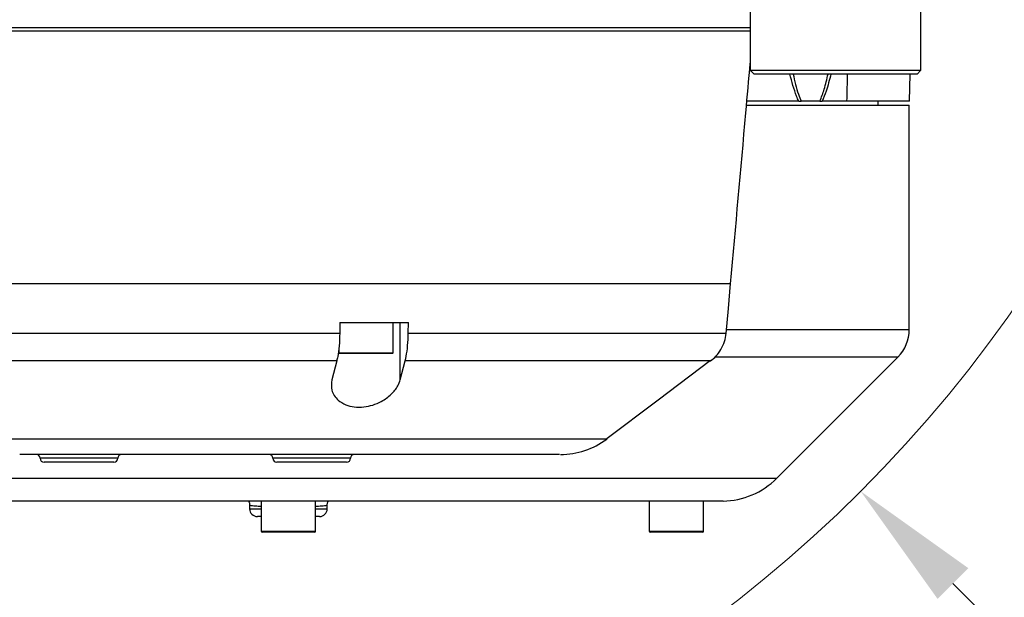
# Model space of a CAD drawing. Header units: millimetres. Extents: x 559 to 1365, y 424 to 1103.
# Tile 7 of 45: x 775 to 793, y 701 to 712. Entities that reach past the tile are written whole.
import ezdxf

# ---------------------------------------------------------------- set-up
doc = ezdxf.new("R2010")
doc.units = ezdxf.units.MM
doc.header["$PDSIZE"] = -1
doc.layers.add('C1角度', color=7, linetype='Continuous')
doc.layers.add('C5直径', color=7, linetype='Continuous')
doc.styles.add('SLDTEXTSTYLE0', font='TXT', dxfattribs={"width": 0.7})
doc.dimstyles.new('SLDDIMSTYLE2', dxfattribs={"dimtxt": 3.5, "dimasz": 2.4, "dimexe": 0, "dimexo": 0.0625, "dimgap": 0.875, "dimtad": 0, "dimtih": 1, "dimtoh": 1, "dimdec": 0, "dimlfac": 7, "dimrnd": 1e-09, "dimzin": 12, "dimdsep": 46, "dimtxsty": 'SLDTEXTSTYLE0', "dimsah": 1, "dimcen": 0, "dimadec": 0, "dimazin": 3, "dimtfac": 1, "dimtdec": 3, "dimtofl": 0, "dimtmove": 0, "dimatfit": 3, "dimfxl": 1, "dimfrac": 2, "dimtolj": 1, "dimtzin": 12, "dimarcsym": 0})
doc.dimstyles.new('SLDDIMSTYLE3', dxfattribs={"dimtxt": 3.5, "dimasz": 2.4, "dimexe": 0, "dimexo": 0.0625, "dimgap": 0.875, "dimtad": 2, "dimlfac": 2, "dimrnd": 1e-09, "dimzin": 12, "dimdsep": 46, "dimtxsty": 'SLDTEXTSTYLE0', "dimsah": 1, "dimcen": 0.09, "dimadec": 0, "dimazin": 3, "dimtfac": 1, "dimtdec": 3, "dimtofl": 0, "dimtmove": 0, "dimatfit": 3, "dimfxl": 1, "dimfrac": 2, "dimtolj": 1, "dimtzin": 12, "dimarcsym": 0})
doc.dimstyles.new('SLDDIMSTYLE4', dxfattribs={"dimtxt": 3.5, "dimasz": 2.4, "dimexe": 0, "dimexo": 0.0625, "dimgap": 0.875, "dimtad": 2, "dimlfac": 2, "dimrnd": 1e-09, "dimzin": 12, "dimdsep": 46, "dimtxsty": 'SLDTEXTSTYLE0', "dimsah": 1, "dimcen": 0.09, "dimadec": 0, "dimazin": 3, "dimtfac": 1, "dimtdec": 3, "dimtmove": 0, "dimatfit": 0, "dimfxl": 1, "dimfrac": 2, "dimtolj": 1, "dimtzin": 12, "dimarcsym": 0})

# ---------------------------------------------------------------- blocks, each defined once
blk = doc.blocks.new('*D144')
at = {"layer": 'C5直径', "color": 0, "lineweight": -2}
for p, q in [((800.89, 692.842), (792.521, 701.211)), ((819.235, 692.842), (800.89, 692.842))]:
    blk.add_line(p, q, dxfattribs=at)
at = {"layer": 'C5直径', "color": 0}
blk.add_solid([(792.804, 701.494), (792.239, 700.928), (790.824, 702.908)], dxfattribs=at)
at = {"layer": 'Defpoints', "color": 0}
for p in [(773.148, 720.585), (790.824, 702.908)]:
    blk.add_point(p, dxfattribs=at)
at = {"layer": 'C5直径', "color": 0, "insert": (820.11, 695.092), "char_height": 4.5, "attachment_point": 1, "style": 'SLDTEXTSTYLE0'}
blk.add_mtext('\\A1;R175', dxfattribs=at)
blk = doc.blocks.new('*D145')
at = {"layer": 'C5直径', "color": 0, "lineweight": -2}
blk.add_line((901.391, 769.699), (680.419, 685.072), dxfattribs=at)
at = {"layer": 'C5直径', "color": 0}
blk.add_solid([(680.276, 685.446), (680.562, 684.699), (678.178, 684.214)], dxfattribs=at)
at = {"layer": 'Defpoints', "color": 0}
for p in [(773.148, 720.585), (678.178, 684.214)]:
    blk.add_point(p, dxfattribs=at)
at = {"layer": 'C5直径', "color": 0, "insert": (883.944, 768.772), "char_height": 4.5, "attachment_point": 1, "rotation": 20.9555, "style": 'SLDTEXTSTYLE0'}
blk.add_mtext('\\A1;R711.91', dxfattribs=at)
blk = doc.blocks.new('*D147')
at = {"layer": 'C1角度', "color": 0, "lineweight": -2}
blk.add_arc((773.148, 720.585), 44.585, 193.0846, 356.9154, dxfattribs=at)
at = {"layer": 'C1角度', "color": 0}
for points in [[(818.068, 718.175), (817.268, 718.196), (817.733, 720.585)], [(730.112, 710.571), (729.328, 710.411), (729.24, 712.843)]]:
    blk.add_solid(points, dxfattribs=at)
at = {"layer": 'Defpoints', "color": 0}
for p in [(773.148, 720.585), (773.148, 720.585), (874.844, 720.585), (672.996, 702.925), (797.647, 683.335)]:
    blk.add_point(p, dxfattribs=at)
at = {"layer": 'C1角度', "color": 0, "insert": (772.664, 674.909), "char_height": 4.5, "attachment_point": 1, "rotation": 5, "style": 'SLDTEXTSTYLE0'}
blk.add_mtext('\\A1;170%%d', dxfattribs=at)

msp = doc.modelspace()

# ---------------------------------------------------------------- linework, layer by layer
at = {"color": 7, "linetype": 'Continuous', "lineweight": 25}
for p, q in [((788.791526, 712.228017), (788.791526, 710.656667)), ((791.934226, 710.656667), (791.934226, 712.228017)), ((788.791526, 710.656667), (788.862951, 710.585242)), ((788.791526, 710.656667), (789.011747, 710.656667)), ((789.073162, 710.585242), (788.862951, 710.585242)), ((789.011747, 710.656667), (791.934226, 710.656667)), ((791.862801, 710.585242), (789.073162, 710.585242)), ((791.721803, 710.085267), (791.734428, 710.585242)), ((791.862801, 710.585242), (791.934226, 710.656667)), ((789.682848, 710.085267), (788.730296, 710.085267)), ((788.736445, 710.013842), (791.716144, 710.013842)), ((789.682848, 710.085267), (789.726815, 710.085267)), ((790.074767, 710.085267), (789.726815, 710.085267)), ((790.074767, 710.085267), (790.116439, 710.085267)), ((790.571621, 710.085267), (790.116439, 710.085267)), ((791.721803, 710.085267), (790.571621, 710.085267)), ((791.146753, 710.013842), (791.146753, 710.085267)), ((791.716144, 709.299592), (791.716144, 710.013842)), ((791.718153, 705.881344), (791.718153, 709.088064)), ((781.2385, 706.014042), (781.234987, 705.815484)), ((782.218628, 705.456927), (782.218628, 706.014042)), ((782.348993, 704.960124), (782.348993, 706.014042)), ((782.495668, 705.815493), (782.499181, 706.014042)), ((781.218678, 705.551835), (781.218678, 705.456927)), ((782.204343, 705.442642), (781.232963, 705.442642)), ((781.179512, 705.308757), (781.088313, 704.960122)), ((782.348993, 704.960124), (782.440193, 705.308765)), ((789.279551, 703.14689), (791.508954, 705.376293)), ((786.147034, 703.872693), (786.154903, 703.872689)), ((777.076028, 703.442742), (775.790378, 703.442742)), ((781.361528, 703.442742), (780.075878, 703.442742)), ((788.275468, 702.728492), (772.304838, 702.728492)), ((788.289753, 702.728636), (772.563133, 702.728636)), ((779.790178, 702.728492), (779.790178, 702.171377)), ((780.790128, 702.171377), (780.790128, 702.728492)), ((786.932678, 702.728492), (786.932678, 702.171377)), ((787.932628, 702.171377), (787.932628, 702.728492)), ((779.575903, 702.657817), (779.575903, 702.585642)), ((781.004403, 702.585642), (781.004403, 702.657575)), ((779.790178, 702.442792), (779.718753, 702.442792)), ((780.861553, 702.442792), (780.790128, 702.442792)), ((780.775843, 702.157092), (779.804463, 702.157092)), ((787.918343, 702.157092), (786.946963, 702.157092))]:
    msp.add_line(p, q, dxfattribs=at)
at = {"color": 8, "linetype": 'Continuous', "lineweight": 25}
for p, q in [((771.765754, 711.442342), (788.791526, 711.442342)), ((788.809912, 710.63828), (788.792826, 710.63828)), ((788.363393, 705.881344), (791.718153, 705.881344)), ((781.218678, 705.456927), (782.218628, 705.456927)), ((791.508954, 705.376293), (788.147168, 705.376293)), ((777.147453, 703.514167), (775.718953, 703.514167)), ((781.432953, 703.514167), (780.004453, 703.514167)), ((771.607061, 703.14689), (789.279551, 703.14689)), ((779.575903, 702.585642), (779.790178, 702.585642)), ((780.790128, 702.585642), (781.004403, 702.585642)), ((779.790178, 702.171377), (780.790128, 702.171377)), ((786.932678, 702.171377), (787.932628, 702.171377))]:
    msp.add_line(p, q, dxfattribs=at)
at = {"color": 7, "linetype": 'Continuous', "lineweight": 25, "flags": 128}
for points in [[(788.346946, 705.809937), (788.388292, 706.26999), (788.429455, 706.728286)], [(786.132166, 703.864077), (787.095592, 704.590814), (788.059021, 705.317551)]]:
    msp.add_lwpolyline(points, dxfattribs=at)
at = {"color": 7, "linetype": 'Continuous', "lineweight": 18}
msp.add_circle((773.147653, 720.584742), 24.99875, dxfattribs=at)
at = {"color": 8, "linetype": 'Continuous', "lineweight": 25}
msp.add_arc((343.909483, 720.583469), 446.785494, 358.65358645, 358.71772013, dxfattribs=at)
at = {"color": 7, "linetype": 'Continuous', "lineweight": 25}
for centre, radius, start, end in [((791.003903, 705.881344), 0.71425, 315, 0), ((781.232963, 705.456927), 0.014285, 180, 270), ((782.204343, 705.456927), 0.014285, 270, 0), ((785.298268, 705.014073), 1.428481, 269.9968584, 306.6324711), ((775.647528, 703.514167), 0.071425, 0, 90), ((775.790378, 703.514167), 0.071425, 180, 270), ((777.076028, 703.514167), 0.071425, 270, 0), ((777.218878, 703.514167), 0.071425, 90, 180), ((779.933028, 703.514167), 0.071425, 0, 90), ((780.075878, 703.514167), 0.071425, 180, 270), ((781.361528, 703.514167), 0.071425, 270, 0), ((781.504378, 703.514167), 0.071425, 90, 180), ((788.269449, 704.156992), 1.4285, 270.8144046, 315), ((779.718753, 702.585642), 0.14285, 180, 270), ((780.861553, 702.585642), 0.14285, 270, 0), ((779.804463, 702.171377), 0.014285, 180, 270), ((780.775843, 702.171377), 0.014285, 270, 0), ((786.946963, 702.171377), 0.014285, 180, 270), ((787.918343, 702.171377), 0.014285, 270, 0)]:
    msp.add_arc(centre, radius, start, end, dxfattribs=at)
for points, knots in [([(788.791526, 711.374519), (788.781387, 711.374483), (788.75075, 711.374376), (788.639533, 711.374167), (788.462145, 711.37399), (788.225784, 711.37394), (787.933686, 711.373839), (787.58778, 711.373949), (787.186659, 711.373993), (786.732131, 711.374181), (786.231179, 711.374371), (785.69278, 711.374523), (785.116973, 711.374809), (784.500852, 711.374901), (783.854352, 711.375125), (783.18859, 711.375219), (782.502626, 711.375269), (781.794091, 711.375358), (781.005944, 711.375252), (780.144508, 711.375395), (779.433058, 711.375076), (778.653927, 711.375073), (777.955347, 711.374774), (777.146087, 711.374666), (776.488774, 711.374487), (775.852472, 711.374357), (775.248237, 711.37431), (774.685811, 711.374173), (774.162284, 711.374268), (773.677744, 711.374263), (773.240699, 711.374391), (772.857895, 711.374573), (772.526601, 711.374776), (772.248034, 711.37493), (772.01034, 711.375602), (771.873233, 711.373861), (771.806706, 711.376843), (771.779212, 711.397246), (771.769754, 711.411963), (771.76685, 711.420383), (771.765898, 711.424321), (771.765374, 711.427335), (771.765067, 711.430291), (771.764931, 711.433082), (771.764985, 711.436721), (771.765308, 711.439804), (771.765632, 711.441649), (771.765754, 711.442342)], [0, 0, 0, 0, 0.013487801, 0.040757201, 0.068026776, 0.0960292, 0.124031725, 0.152330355, 0.180628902, 0.209749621, 0.238870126, 0.267161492, 0.295452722, 0.324565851, 0.353679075, 0.381978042, 0.410277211, 0.439400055, 0.468523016, 0.505098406, 0.542105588, 0.553475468, 0.599051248, 0.627354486, 0.655657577, 0.684783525, 0.713909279, 0.742200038, 0.77049078, 0.799602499, 0.828714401, 0.857027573, 0.885340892, 0.914478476, 0.943616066, 0.978480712, 0.992329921, 0.997110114, 0.998553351, 0.998914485, 0.999066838, 0.999220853, 0.999318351, 0.999415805, 0.999559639, 0.999834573, 1, 1, 1, 1]), ([(788.429348, 706.727235), (788.523624, 707.775927), (788.645252, 709.128886), (788.76467, 710.482038), (788.791526, 710.786347)], [0, 0, 0, 0, 0.775110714, 1, 1, 1, 1]), ([(791.718102, 709.088064), (791.718116, 709.087313), (791.71817, 709.084387), (791.717798, 709.104298), (791.717142, 709.145714), (791.716464, 709.206059), (791.716168, 709.26055), (791.716148, 709.292063), (791.716144, 709.299592)], [0, 0, 0, 0, 0.074068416, 0.288680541, 0.503306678, 0.717965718, 0.932625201, 1, 1, 1, 1]), ([(781.2385, 706.014042), (781.450454, 706.014042), (781.875716, 706.014042), (782.290918, 706.014042), (782.499181, 706.014042)], [0, 0, 0, 0, 0.498407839, 1, 1, 1, 1]), ([(772.330543, 705.81548), (772.387321, 705.815495), (772.501056, 705.815525), (772.796275, 705.815592), (773.177636, 705.815637), (773.652946, 705.815677), (774.210486, 705.815729), (774.844188, 705.815759), (775.548267, 705.815747), (776.31135, 705.815707), (777.124375, 705.815655), (777.978496, 705.815606), (778.86146, 705.815563), (779.706588, 705.815502), (780.500784, 705.815476), (780.990253, 705.815481), (781.234987, 705.815484)], [0, 0, 0, 0, 0.073277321, 0.146788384, 0.220066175, 0.293367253, 0.366901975, 0.440202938, 0.513507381, 0.58704519, 0.660349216, 0.733684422, 0.807253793, 0.880589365, 0.940294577, 1, 1, 1, 1]), ([(781.234987, 705.815484), (781.232019, 705.736559), (781.226084, 705.578715), (781.203254, 705.409587), (781.185374, 705.333653), (781.179512, 705.308757)], [0, 0, 0, 0, 0.401976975, 0.803929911, 1, 1, 1, 1]), ([(782.440193, 705.308765), (782.451842, 705.363276), (782.47514, 705.472301), (782.491356, 705.660276), (782.494612, 705.777494), (782.495668, 705.815493)], [0, 0, 0, 0, 0.403255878, 0.806548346, 1, 1, 1, 1]), ([(788.05979, 705.308241), (788.09477, 705.335604), (788.169297, 705.393902), (788.256566, 705.516312), (788.323879, 705.658648), (788.338608, 705.763796), (788.345725, 705.814597)], [0, 0, 0, 0, 0.221243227, 0.471370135, 0.744596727, 1, 1, 1, 1]), ([(781.179512, 705.308757), (780.947036, 705.308753), (780.482086, 705.308746), (779.723268, 705.308771), (778.911434, 705.308824), (778.059364, 705.30886), (777.235124, 705.308902), (776.450542, 705.308948), (775.714156, 705.308981), (775.034709, 705.30899), (774.42318, 705.308961), (773.885151, 705.308916), (773.426476, 705.308885), (773.058462, 705.308852), (772.773578, 705.308795), (772.663823, 705.308767), (772.609032, 705.308753)], [0, 0, 0, 0, 0.058870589, 0.117740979, 0.191215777, 0.264924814, 0.338399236, 0.411842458, 0.485519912, 0.558963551, 0.632403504, 0.706077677, 0.77951777, 0.852934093, 0.926584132, 1, 1, 1, 1]), ([(788.055723, 705.30882), (788.063891, 705.308841), (788.075558, 705.308871), (788.048955, 705.308894), (788.040978, 705.3089)], [0, 0, 0, 0, 0.700124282, 1, 1, 1, 1]), ([(781.088313, 704.960122), (781.081206, 704.894312), (781.066806, 704.760964), (781.173176, 704.598205), (781.332015, 704.498112), (781.498835, 704.453808), (781.674749, 704.453008), (781.848453, 704.491112), (782.027605, 704.568852), (782.191265, 704.690675), (782.303689, 704.830984), (782.335638, 704.922055), (782.348993, 704.960124)], [0, 0, 0, 0, 0.142309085, 0.288355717, 0.380474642, 0.458800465, 0.537376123, 0.610506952, 0.688578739, 0.802012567, 0.917237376, 1, 1, 1, 1]), ([(785.281162, 703.585592), (785.279436, 703.585592), (785.275658, 703.585592), (785.083521, 703.585592), (784.765829, 703.585592), (784.313665, 703.585592), (783.750903, 703.585592), (783.087471, 703.585592), (782.346306, 703.585592), (781.545338, 703.585592), (780.709587, 703.585592), (779.861945, 703.585592), (779.026511, 703.585592), (778.227747, 703.585592), (777.485927, 703.585592), (776.82528, 703.585592), (776.260153, 703.585592), (775.814195, 703.585592), (775.496865, 703.585592), (775.391906, 703.585592), (775.342733, 703.585592)], [0, 0, 0, 0, 0.047466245, 0.103885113, 0.160304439, 0.216728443, 0.273151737, 0.32957665, 0.386001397, 0.442447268, 0.498893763, 0.55528971, 0.611685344, 0.668071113, 0.724456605, 0.780906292, 0.837356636, 0.893801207, 0.950245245, 1, 1, 1, 1]), ([(779.555096, 702.728636), (779.562311, 702.716057), (779.574861, 702.694178), (779.573867, 702.668254), (779.573444, 702.657234)], [0, 0, 0, 0, 0.57490588, 1, 1, 1, 1]), ([(781.004445, 702.656126), (781.005886, 702.675632), (781.007875, 702.702564), (781.021843, 702.723001), (781.025694, 702.728636)], [0, 0, 0, 0, 0.72428339, 1, 1, 1, 1])]:
    msp.add_open_spline(points, degree=3, knots=knots, dxfattribs=at)
at = {"color": 8, "linetype": 'Continuous', "lineweight": 25}
for points, knots in [([(789.682848, 710.085267), (789.669798, 710.115121), (789.603542, 710.266697), (789.557854, 710.443368), (789.521164, 710.585242)], [0, 0, 0, 0, 0.196959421, 1, 1, 1, 1]), ([(789.580142, 710.585242), (789.608788, 710.456841), (789.648267, 710.279884), (789.709902, 710.127171), (789.726815, 710.085267)], [0, 0, 0, 0, 0.725598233, 1, 1, 1, 1]), ([(790.074767, 710.085267), (790.102443, 710.15726), (790.162339, 710.313068), (790.201578, 710.490041), (790.222686, 710.585242)], [0, 0, 0, 0, 0.462061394, 1, 1, 1, 1]), ([(790.276011, 710.585242), (790.249002, 710.4771), (790.204819, 710.300188), (790.141178, 710.145426), (790.116439, 710.085267)], [0, 0, 0, 0, 0.611274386, 1, 1, 1, 1]), ([(770.535897, 706.728298), (770.531765, 706.728296), (770.523438, 706.728291), (770.609649, 706.728279), (770.780034, 706.728299), (771.06163, 706.728297), (771.479301, 706.728278), (771.910179, 706.728297), (772.225723, 706.728299), (772.437538, 706.728297), (772.810624, 706.728293), (773.307608, 706.728289), (773.926173, 706.728286), (774.652403, 706.728285), (775.473777, 706.728285), (776.375698, 706.728287), (777.342604, 706.72829), (778.358167, 706.728293), (779.405325, 706.728296), (780.466626, 706.728298), (781.524479, 706.728299), (782.561342, 706.728298), (783.560068, 706.728296), (784.503976, 706.728293), (785.377301, 706.728289), (786.165297, 706.728286), (786.854406, 706.728283), (787.432232, 706.728281), (787.889771, 706.728282), (788.212551, 706.728284), (788.400435, 706.728288), (788.41229, 706.728291), (788.417534, 706.728292)], [0, 0, 0, 0, 0.068761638, 0.138556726, 0.20907516, 0.292487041, 0.375481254, 0.468395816, 0.491318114, 0.514089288, 0.536741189, 0.559289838, 0.581748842, 0.604131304, 0.626448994, 0.648712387, 0.670931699, 0.693116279, 0.715274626, 0.737415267, 0.759546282, 0.781675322, 0.803810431, 0.825959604, 0.848130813, 0.870332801, 0.89257467, 0.914865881, 0.93721704, 0.959639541, 0.982145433, 1, 1, 1, 1]), ([(782.495668, 705.815493), (782.705649, 705.815501), (783.12561, 705.815516), (783.738371, 705.815542), (784.333984, 705.815596), (784.904004, 705.815626), (785.439375, 705.815674), (785.942026, 705.815727), (786.408938, 705.815765), (786.831851, 705.815794), (787.204261, 705.815812), (787.528705, 705.815832), (787.80439, 705.815811), (788.025558, 705.815788), (788.190551, 705.815751), (788.297143, 705.815686), (788.348005, 705.815647), (788.342118, 705.815612), (788.340436, 705.815602)], [0, 0, 0, 0, 0.0633062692, 0.1266122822, 0.1916981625, 0.2567837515, 0.3210792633, 0.3853747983, 0.451537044, 0.5176996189, 0.5820287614, 0.6463581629, 0.7125575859, 0.7787570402, 0.8430622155, 0.9073671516, 0.9735397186, 1, 1, 1, 1]), ([(788.040978, 705.3089), (788.033452, 705.30891), (788.012382, 705.308935), (787.916269, 705.308986), (787.759051, 705.309012), (787.547703, 705.309035), (787.286573, 705.309053), (786.972493, 705.309031), (786.610317, 705.309019), (786.206715, 705.308995), (785.762172, 705.308965), (785.27401, 705.308918), (784.754028, 705.308878), (784.212352, 705.308853), (783.649177, 705.308808), (783.058943, 705.308789), (782.646443, 705.308773), (782.440193, 705.308765)], [0, 0, 0, 0, 0.038875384, 0.108852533, 0.178829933, 0.246858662, 0.314887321, 0.384893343, 0.454899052, 0.52289322, 0.59088707, 0.660854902, 0.73082275, 0.797200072, 0.863577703, 0.931788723, 1, 1, 1, 1]), ([(774.494227, 703.872671), (774.494228, 703.872671), (774.53939, 703.872672), (774.680528, 703.872678), (775.041534, 703.872701), (775.564245, 703.872718), (776.226537, 703.872724), (776.99749, 703.872719), (777.869, 703.872706), (778.80074, 703.872691), (779.783501, 703.872677), (780.772103, 703.872671), (781.756266, 703.87267), (782.690216, 703.872681), (783.563972, 703.872697), (784.33735, 703.872716), (785.001646, 703.872731), (785.52946, 703.872739), (785.902834, 703.872731), (786.103584, 703.872718), (786.119363, 703.872706), (786.123926, 703.872703)], [0, 0, 0, 0, 0.000000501, 0.050985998, 0.10800494, 0.166680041, 0.22369934, 0.282372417, 0.339327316, 0.397931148, 0.454903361, 0.51352777, 0.570548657, 0.629225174, 0.686219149, 0.744865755, 0.801861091, 0.860509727, 0.917501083, 0.976144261, 1, 1, 1, 1]), ([(779.790178, 702.626371), (779.752915, 702.628393), (779.659044, 702.633486), (779.584978, 702.644464), (779.585003, 702.654056), (779.585013, 702.657871)], [0, 0, 0, 0, 0.283904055, 0.715206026, 1, 1, 1, 1]), ([(781.004367, 702.658064), (781.000895, 702.654203), (780.99238, 702.644733), (780.92203, 702.63348), (780.827723, 702.628391), (780.790128, 702.626362)], [0, 0, 0, 0, 0.292802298, 0.718077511, 1, 1, 1, 1])]:
    msp.add_open_spline(points, degree=3, knots=knots, dxfattribs=at)

# ---------------------------------------------------------------- dimensions: what is measured, and where the dimension line sits
at = {"layer": 'C1角度'}
dim = msp.add_angular_dim_2l(base=(797.647499, 683.334535), line1=((672.996305, 702.925357), (773.147653, 720.584742)), line2=((874.843996, 720.584742), (773.147653, 720.584742)), dimstyle='SLDDIMSTYLE4', override={"dimtxt": 4.5}, dxfattribs=at)
dim.commit()
dim.dimension.update_dxf_attribs({"geometry": '*D147', "text_midpoint": (777.03349, 676.169422), "dimtype": 162})
at = {"layer": 'C5直径'}
dim = msp.add_radius_dim(center=(773.147653, 720.584742), mpoint=(678.177631, 684.213857), text='R711.91', dimstyle='SLDDIMSTYLE3', override={"dimtxt": 4.5, "dimtxsty": 'SLDTEXTSTYLE0'}, dxfattribs=at)
dim.commit()
dim.dimension.update_dxf_attribs({"geometry": '*D145', "text_midpoint": (893.659915, 765.420954), "dimtype": 164})
dim = msp.add_radius_dim(center=(773.147653, 720.584742), mpoint=(790.824439, 702.907956), dimstyle='SLDDIMSTYLE2', override={"dimtxt": 4.5}, dxfattribs=at)
dim.commit()
dim.dimension.update_dxf_attribs({"geometry": '*D144', "text_midpoint": (825.359621, 692.842448), "dimtype": 164})

doc.saveas('drawing.dxf')
